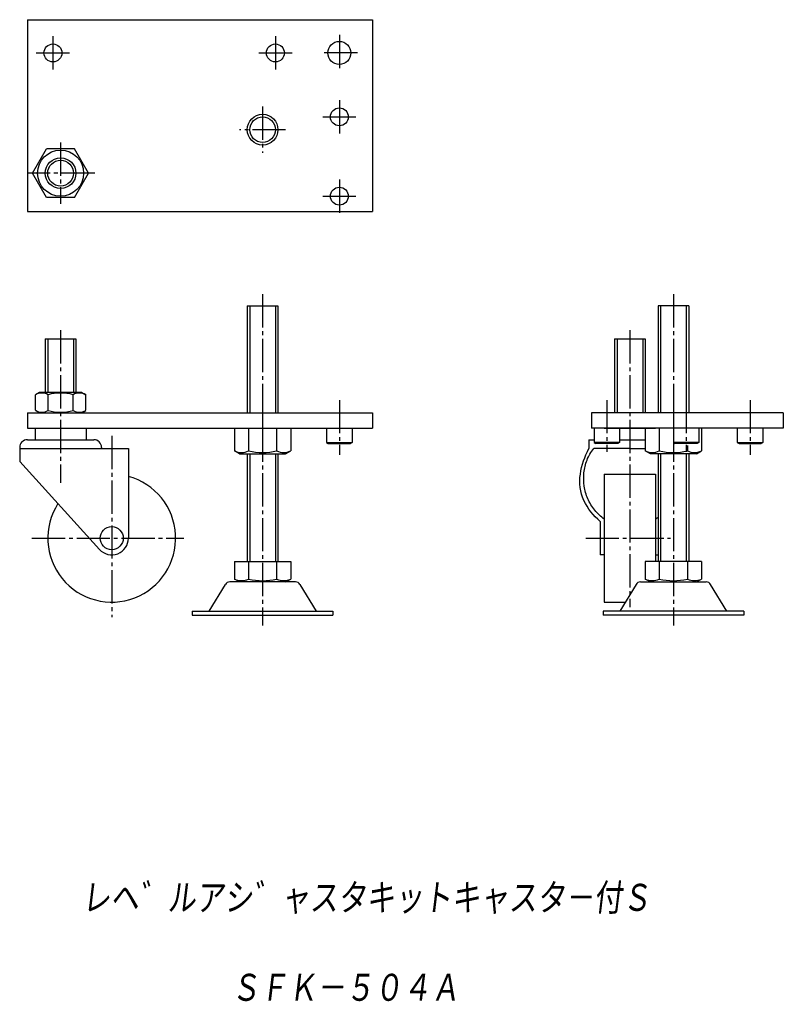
# Model space of a CAD drawing. Extents: x -125 to 174, y -231 to 154.
import ezdxf

# ---------------------------------------------------------------- set-up
doc = ezdxf.new("R2010")
doc.units = 0
doc.linetypes.add('CENTER', pattern=[17.5, 13, -1.5, 1.5, -1.5])
doc.layers.get('0').update_dxf_attribs({"linetype": 'CONTINUOUS'})
doc.styles.get("Standard").update_dxf_attribs({"font": 'txt', "bigfont": 'BIGFONT'})

msp = doc.modelspace()

# ---------------------------------------------------------------- linework, layer by layer
at = {"color": 7, "linetype": 'CONTINUOUS'}
for p, q in [((-122, 153.71), (13, 153.71)), ((-122, 153.71), (-122, 78.71)), ((13, 153.71), (13, 78.71)), ((-119.97, 93.71), (-114.48, 103.21)), ((-103.52, 103.21), (-114.48, 103.21)), ((-98.03, 93.71), (-103.52, 103.21)), ((-114.48, 84.21), (-119.97, 93.71)), ((-103.52, 84.21), (-98.03, 93.71)), ((-103.52, 84.21), (-114.48, 84.21)), ((-122, 78.71), (13, 78.71)), ((-36, 41.89), (-24, 41.89)), ((-36, 41.89), (-36, 0)), ((-35, 41.89), (-35, 0)), ((-25, 41.89), (-25, 0)), ((-24, 41.89), (-24, 0)), ((124.62, 41.89), (124.62, 0)), ((136.62, 41.89), (124.62, 41.89)), ((125.62, 41.89), (125.62, 0)), ((135.62, 41.89), (135.62, 0)), ((136.62, 41.89), (136.62, 0)), ((-115, 29), (-115, 8)), ((-115, 29), (-103, 29)), ((-114, 29), (-114, 8)), ((-104, 29), (-104, 8)), ((-103, 29), (-103, 8)), ((107.62, 29), (107.62, 0)), ((107.62, 29), (119.62, 29)), ((108.62, 29), (108.62, 0)), ((118.62, 29), (118.62, 0)), ((119.62, 29), (119.62, 0)), ((-117.25, 8), (-118.81, 7.1)), ((-100.75, 8), (-117.25, 8)), ((-100.75, 8), (-99.19, 7.1)), ((-118.81, 1), (-118.81, 7.1)), ((-113.91, 1), (-113.91, 7.1)), ((-104.09, 1), (-104.09, 7.1)), ((-99.19, 1), (-99.19, 7.1)), ((-122, 0), (13, 0)), ((-122, 0), (-122, -6)), ((-117.25, 0), (-118.81, 0.9)), ((-100.75, 0), (-99.19, 0.9)), ((13, 0), (13, -6)), ((98.62, 0), (98.62, -6)), ((173.62, 0), (98.62, 0)), ((173.62, 0), (173.62, -6)), ((-122, -6), (13, -6)), ((-119.97, -6), (-98.03, -6)), ((-119, -6), (-99, -6)), ((-119, -6), (-119, -10.5)), ((-99, -6), (-99, -10.5)), ((-40.97, -6), (-40.97, -14.86)), ((-40.97, -6), (-19.03, -6)), ((-35.48, -6), (-35.48, -14.86)), ((-24.52, -6), (-24.52, -14.86)), ((-19.03, -6), (-19.03, -14.86)), ((-5, -6), (-5, -11.6)), ((5, -6), (5, -11.6)), ((173.62, -6), (98.62, -6)), ((99.62, -6), (99.62, -11.6)), ((103.62, -6), (123.62, -6)), ((109.62, -6), (109.62, -11.6)), ((141.59, -6), (119.65, -6)), ((119.65, -6), (119.65, -14.86)), ((125.13, -6), (125.13, -14.86)), ((130.62, -6), (130.62, -11.6)), ((140.62, -6), (140.62, -11.6)), ((141.59, -6), (141.59, -14.86)), ((155.62, -6), (155.62, -11.6)), ((165.62, -6), (165.62, -11.6)), ((-122, -10.5), (-96, -10.5)), ((97.62, -10.5), (99.62, -10.5)), ((97.62, -10.5), (97.62, -14)), ((109.62, -10.5), (119.65, -10.5)), ((-125, -13.5), (-125, -19)), ((-125, -14), (-82.5, -14)), ((-93, -13.5), (-93, -14)), ((-82.5, -14), (-82.5, -49)), ((-39, -16), (-40.97, -14.86)), ((-21, -16), (-19.03, -14.86)), ((-5, -11.6), (-4.31, -12)), ((-5, -11.6), (5, -11.6)), ((-4.31, -12), (4.31, -12)), ((5, -11.6), (4.31, -12)), ((113.62, -14), (99.48, -14)), ((99.62, -11.6), (100.31, -12)), ((109.62, -11.6), (99.62, -11.6)), ((108.92, -12), (100.31, -12)), ((109.62, -11.6), (108.92, -12)), ((113.62, -14), (119.65, -14)), ((121.62, -16), (119.65, -14.86)), ((140.62, -11.6), (130.62, -11.6)), ((130.62, -11.6), (131.31, -12)), ((139.92, -12), (131.31, -12)), ((136.1, -12.8), (136.1, -14.86)), ((139.62, -16), (141.59, -14.86)), ((140.62, -11.6), (139.92, -12)), ((155.62, -11.6), (156.31, -12)), ((155.62, -11.6), (165.62, -11.6)), ((156.31, -12), (164.92, -12)), ((165.62, -11.6), (164.92, -12)), ((-125, -19), (-93.81, -53.37)), ((-39, -16), (-21, -16)), ((-36, -16), (-36, -58.11)), ((-35, -16), (-35, -58.11)), ((-25, -16), (-25, -58.11)), ((-24, -16), (-24, -58.11)), ((139.62, -16), (121.62, -16)), ((124.62, -16), (124.62, -58.11)), ((125.62, -16), (125.62, -58.11)), ((135.62, -16), (135.62, -58.11)), ((136.62, -16), (136.62, -58.11)), ((103.62, -24), (103.62, -74)), ((103.62, -24), (123.62, -24)), ((123.62, -24), (123.62, -58.11)), ((102.02, -42.5), (102.02, -55.5)), ((103.62, -55.5), (102.02, -55.5)), ((123.62, -55.5), (124.62, -55.5)), ((-40.97, -58.11), (-40.97, -64.97)), ((-40.97, -58.11), (-19.03, -58.11)), ((-35.48, -58.11), (-35.48, -64.97)), ((-24.52, -58.11), (-24.52, -64.97)), ((-19.03, -58.11), (-19.03, -64.97)), ((119.65, -58.11), (119.65, -64.97)), ((141.59, -58.11), (119.65, -58.11)), ((125.13, -58.11), (125.13, -64.97)), ((136.1, -58.11), (136.1, -64.97)), ((141.59, -58.11), (141.59, -64.97)), ((-39, -66.11), (-40.97, -64.97)), ((-21, -66.11), (-19.03, -64.97)), ((121.62, -66.11), (119.65, -64.97)), ((139.62, -66.11), (141.59, -64.97)), ((-50.93, -77.51), (-44.58, -67.07)), ((-17.13, -66.11), (-42.87, -66.11)), ((-15.42, -67.07), (-9.07, -77.51)), ((116.03, -67.07), (109.69, -77.51)), ((117.74, -66.11), (143.49, -66.11)), ((151.54, -77.51), (145.2, -67.07)), ((103.62, -74), (111.82, -74)), ((-57.5, -77.51), (-2.5, -77.51)), ((-57.5, -77.51), (-57.5, -79.11)), ((-57.5, -79.11), (-2.5, -79.11)), ((-2.5, -77.51), (-2.5, -79.11)), ((158.12, -77.51), (103.12, -77.51)), ((103.12, -77.51), (103.12, -79.11)), ((158.12, -79.11), (103.12, -79.11)), ((158.12, -77.51), (158.12, -79.11))]:
    msp.add_line(p, q, dxfattribs=at)
at = {"color": 7, "linetype": 'CENTER'}
for p, q in [((-112, 147.21), (-112, 134.21)), ((-25, 147.21), (-25, 134.21)), ((0, 147.75), (0, 133.67)), ((-118.5, 140.71), (-105.5, 140.71)), ((-31.5, 140.71), (-18.5, 140.71)), ((7.04, 140.71), (-7.04, 140.71)), ((-30, 119.71), (-30, 101.71)), ((0, 122.21), (0, 109.21)), ((-6.5, 115.71), (6.5, 115.71)), ((-21, 110.71), (-39, 110.71)), ((-109, 105.7), (-109, 81.76)), ((-95.64, 93.71), (-121.7, 93.71)), ((0, 91.21), (0, 78.21)), ((-6.5, 84.71), (6.5, 84.71)), ((-30, 46.38), (-30, -83.09)), ((130.62, 46.38), (130.62, -83.09)), ((-109, 32.26), (-109, -27.4)), ((113.62, 32.26), (113.62, -75.95)), ((-30, 5), (-30, -11)), ((0, 5), (0, -16.37)), ((104.62, 5), (104.62, -15.29)), ((130.62, 5), (130.62, -11)), ((135.62, 5), (135.62, -15.29)), ((160.62, 5), (160.62, -16.37)), ((-89, -9), (-89, -79.9)), ((-120.2, -49), (-60.82, -49)), ((96.35, -49), (129.44, -49))]:
    msp.add_line(p, q, dxfattribs=at)
at = {"color": 7, "linetype": 'CONTINUOUS'}
for points in [[(102.02, -42.5, -0.103748), (95.61, -34.23, -0.146759), (94.25, -23.93, -0.089314), (97.62, -14)], [(103.62, -41.57, -0.065391), (99.87, -38.01, -0.066625), (97.18, -33.61, -0.068069), (95.76, -28.64, -0.062323), (95.66, -23.47, -0.067118), (96.86, -18.45, -0.083406), (99.49, -14)], [(123.61, -41.57, 0.002693), (123.78, -41.44, 0.002703), (123.95, -41.32, 0.002699), (124.12, -41.19, 0.002695), (124.29, -41.06, 0.002691), (124.45, -40.92, 0.002687), (124.62, -40.79)]]:
    msp.add_lwpolyline(points, format="xyb", dxfattribs=at)
for centre, radius in [((-112, 140.71), 3.5), ((-25, 140.71), 3.5), ((0, 140.71), 4.5), ((-30, 110.71), 6), ((-30, 110.71), 5), ((0, 115.71), 3.5), ((-109, 93.71), 9), ((-109, 93.71), 6), ((-109, 93.71), 5.05), ((0, 84.71), 3.5), ((-89, -49), 4.5)]:
    msp.add_circle(centre, radius, dxfattribs=at)
for centre, radius, start, end in [((-116.36, 2.82), 4.93, 60.1722, 119.8278), ((-109, -11), 18.75, 74.8291, 105.1708), ((-101.64, 2.82), 4.93, 60.1722, 119.8278), ((-116.36, 5.18), 4.93, 240.1722, 299.8277), ((-109, 19), 18.75, 254.8292, 285.1708), ((-101.64, 5.18), 4.93, 240.1722, 299.8278), ((-122, -13.5), 3, 90, 180), ((-96, -13.5), 3, 0, 90), ((-38.23, -9.28), 6.22, 243.8395, 296.1604), ((-30, 8.43), 23.93, 256.7471, 283.2528), ((-21.77, -9.28), 6.22, 243.8396, 296.1604), ((122.39, -9.28), 6.22, 243.8396, 296.1604), ((130.62, 8.43), 23.93, 256.7472, 283.2529), ((138.84, -9.28), 6.22, 243.8396, 296.1605), ((-89, -49), 25, 147.2915, 74.9299), ((-89, -49), 6.5, 222.2214, 0), ((-38.23, -59.39), 6.22, 243.8395, 296.1604), ((-30, -41.69), 23.93, 256.7472, 283.2529), ((-21.77, -59.39), 6.22, 243.8396, 296.1605), ((122.39, -59.39), 6.22, 243.8395, 296.1604), ((130.62, -41.69), 23.93, 256.7471, 283.2528), ((138.84, -59.39), 6.22, 243.8396, 296.1605), ((-42.87, -68.11), 2, 90, 148.7223), ((-17.13, -68.11), 2, 31.2777, 90), ((117.74, -68.11), 2, 90, 148.7223), ((143.49, -68.11), 2, 31.2777, 90)]:
    msp.add_arc(centre, radius, start, end, dxfattribs=at)
for p in [(0, 140.71), (0, 0), (0, 0), (130.62, 0), (160.62, 0)]:
    msp.add_point(p, dxfattribs=at)

# ---------------------------------------------------------------- texts
at = {"color": 7, "linetype": 'CONTINUOUS', "oblique": 7}
for s, width, p in [('レヘ゛ルアシ゛ャスタキットキャスタ－付Ｓ', 0.842371, (-100.75, -195.86)), ('ＳＦＫ－５０４Ａ', 0.845556, (-42.37, -231.03))]:
    msp.add_text(s, height=12, dxfattribs=dict(at, width=width)).set_placement(p)

doc.saveas('drawing.dxf')
